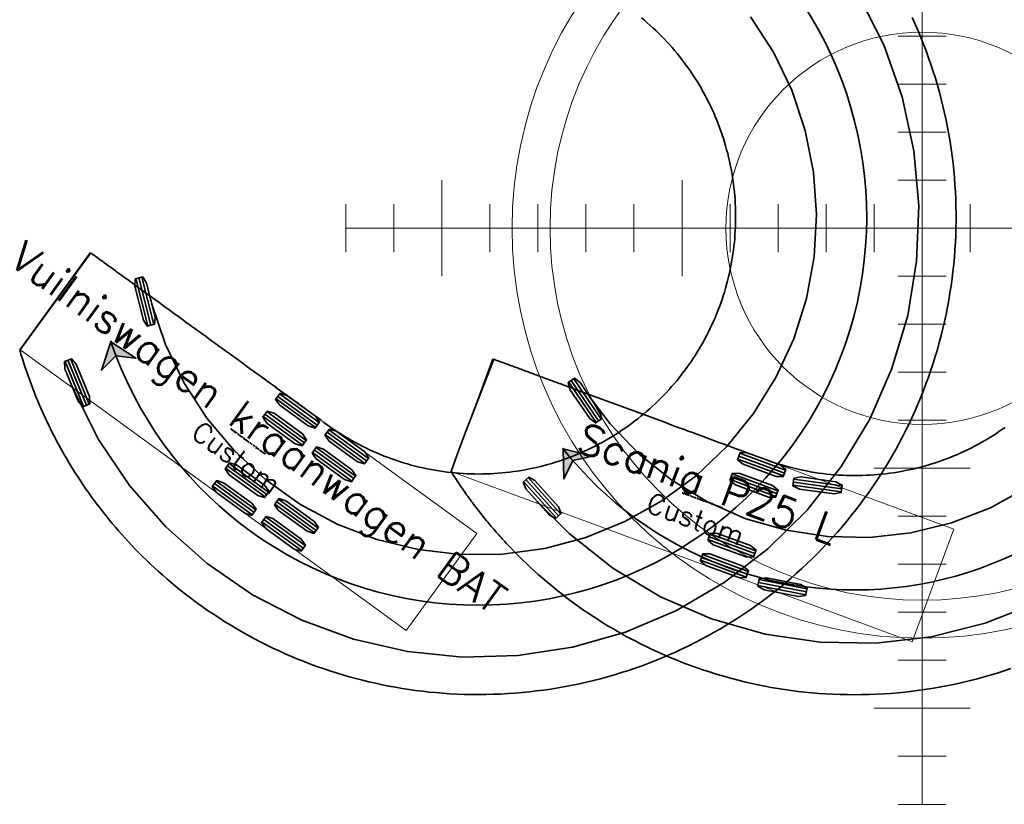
# Model space of a CAD drawing. Header units: metres. Extents: x -173 to 224, y -295 to 41.
# Tile 1 of 41: x -54 to -33, y -295 to -279. Entities that reach past the tile are written whole.
import ezdxf
from ezdxf.enums import TextEntityAlignment as Align

# ---------------------------------------------------------------- set-up
doc = ezdxf.new("R2010")
doc.units = ezdxf.units.M
for name, color, linetype, lineweight in [('N-WE-VH-KANTVERHARDING-G', 210, 'Continuous', 35), ('X-XX-AL-T50', 7, 'Continuous', 50), ('X-XX-AL-VERWIJZING-G', 7, 'Continuous', 18)]:
    doc.layers.add(name, color=color, linetype=linetype, lineweight=lineweight)
doc.styles.add('TSText', font='Simplex.shx')

# ---------------------------------------------------------------- blocks, each defined once
blk = doc.blocks.new('*U299')
at = {"layer": 'N-WE-VH-KANTVERHARDING-G', "color": 2, "linetype": 'Continuous', "lineweight": 0, "ltscale": 0.3048, "transparency": 33554687}
blk.add_circle((0, 0), 0.0127, dxfattribs=at)
blk = doc.blocks.new('*U301')
at = {"layer": 'N-WE-VH-KANTVERHARDING-G', "color": 2, "linetype": 'Continuous', "lineweight": 0, "ltscale": 0.3048, "transparency": 33554687}
blk.add_circle((0, 0), 0.0127, dxfattribs=at)
blk = doc.blocks.new('*U302')
at = {"layer": 'N-WE-VH-KANTVERHARDING-G', "color": 3, "linetype": 'Continuous', "ltscale": 0.3048, "transparency": 33554687, "flags": 128}
for points in [[(-35.045, -278.806), (-34.982, -278.943), (-34.923, -279.081), (-34.865, -279.22), (-34.809, -279.36), (-34.756, -279.501), (-34.704, -279.643), (-34.655, -279.785), (-34.608, -279.928), (-34.563, -280.072), (-34.52, -280.217), (-34.479, -280.362), (-34.441, -280.508), (-34.405, -280.654), (-34.371, -280.801), (-34.339, -280.948), (-34.31, -281.096), (-34.283, -281.244), (-34.258, -281.393), (-34.235, -281.542), (-34.215, -281.691), (-34.196, -281.841), (-34.181, -281.99), (-34.167, -282.14), (-34.156, -282.291), (-34.146, -282.441), (-34.14, -282.592), (-34.135, -282.742), (-34.133, -282.893), (-34.133, -283.044), (-34.135, -283.195), (-34.14, -283.345), (-34.147, -283.496), (-34.156, -283.646), (-34.167, -283.797), (-34.181, -283.947), (-34.197, -284.097), (-34.216, -284.246), (-34.236, -284.396), (-34.259, -284.545), (-34.284, -284.694), (-34.311, -284.842), (-34.341, -284.99), (-34.373, -285.137), (-34.407, -285.284), (-34.443, -285.43), (-34.482, -285.576), (-34.522, -285.721), (-34.565, -285.866), (-34.61, -286.01), (-34.657, -286.153), (-34.707, -286.296), (-34.759, -286.437), (-34.812, -286.578), (-34.868, -286.718), (-34.926, -286.858), (-34.986, -286.996), (-35.048, -287.133), (-35.112, -287.27), (-35.179, -287.405), (-35.247, -287.54), (-35.318, -287.673), (-35.39, -287.805), (-35.464, -287.937), (-35.541, -288.067), (-35.619, -288.195), (-35.699, -288.323), (-35.782, -288.45), (-35.866, -288.575), (-35.952, -288.699), (-36.04, -288.821), (-36.13, -288.943), (-36.221, -289.062), (-36.314, -289.181), (-36.41, -289.298), (-36.507, -289.413), (-36.605, -289.528), (-36.706, -289.64), (-36.808, -289.751), (-36.912, -289.861), (-37.017, -289.969), (-37.124, -290.075), (-37.233, -290.18), (-37.343, -290.283), (-37.455, -290.384), (-37.568, -290.483), (-37.683, -290.581), (-37.799, -290.678), (-37.917, -290.772), (-38.036, -290.864), (-38.156, -290.955), (-38.278, -291.044), (-38.401, -291.131), (-38.526, -291.216), (-38.652, -291.3), (-38.779, -291.381), (-38.907, -291.46), (-39.036, -291.538), (-39.167, -291.613), (-39.299, -291.687), (-39.432, -291.758), (-39.566, -291.828), (-39.701, -291.895), (-39.837, -291.96), (-39.974, -292.024), (-40.111, -292.085), (-40.25, -292.144), (-40.39, -292.201), (-40.53, -292.256), (-40.672, -292.309), (-40.814, -292.359), (-40.957, -292.408), (-41.1, -292.454), (-41.245, -292.498), (-41.39, -292.54), (-41.535, -292.58), (-41.681, -292.617), (-41.828, -292.652), (-41.975, -292.685), (-42.123, -292.716), (-42.271, -292.745), (-42.42, -292.771), (-42.569, -292.795), (-42.718, -292.817), (-42.868, -292.836), (-43.018, -292.854), (-43.168, -292.869), (-43.318, -292.881), (-43.469, -292.891), (-43.619, -292.9), (-43.77, -292.905), (-43.921, -292.909), (-44.072, -292.91), (-44.223, -292.909), (-44.373, -292.906), (-44.524, -292.9), (-44.675, -292.892), (-44.825, -292.882), (-44.966, -292.87), (-45.107, -292.857), (-45.247, -292.841), (-45.387, -292.824), (-45.527, -292.804), (-45.667, -292.783), (-45.806, -292.759), (-45.945, -292.733), (-46.084, -292.706), (-46.222, -292.676), (-46.359, -292.645), (-46.497, -292.612), (-46.634, -292.576), (-46.77, -292.539), (-46.906, -292.5), (-47.041, -292.459), (-47.176, -292.415), (-47.31, -292.37), (-47.443, -292.324), (-47.576, -292.275), (-47.708, -292.224), (-47.84, -292.171), (-47.971, -292.117), (-48.101, -292.06), (-48.23, -292.002), (-48.359, -291.942), (-48.487, -291.88), (-48.614, -291.816), (-48.74, -291.75), (-48.866, -291.682), (-48.991, -291.612), (-49.114, -291.541), (-49.237, -291.467), (-49.359, -291.392), (-49.48, -291.315), (-49.6, -291.236), (-49.719, -291.156), (-49.836, -291.074), (-49.953, -290.99), (-50.068, -290.904), (-50.183, -290.816), (-50.295, -290.727), (-50.388, -290.652), (-50.479, -290.577), (-50.568, -290.501), (-50.655, -290.425), (-50.741, -290.348), (-50.825, -290.272), (-50.907, -290.195), (-50.988, -290.118), (-51.067, -290.04), (-51.144, -289.963), (-51.22, -289.886), (-51.295, -289.808), (-51.367, -289.731), (-51.437, -289.655), (-51.506, -289.578), (-51.574, -289.501), (-51.641, -289.423), (-51.707, -289.346), (-51.772, -289.267), (-51.835, -289.189), (-51.898, -289.109), (-51.96, -289.029), (-52.022, -288.949), (-52.082, -288.867), (-52.143, -288.785), (-52.202, -288.702), (-52.26, -288.618), (-52.318, -288.534), (-52.376, -288.447), (-52.432, -288.361), (-52.489, -288.272), (-52.544, -288.183), (-52.6, -288.093), (-52.654, -288.001), (-52.708, -287.908), (-52.761, -287.814), (-52.814, -287.719), (-52.865, -287.623), (-52.885, -287.586), (-52.903, -287.55), (-52.921, -287.515), (-52.94, -287.48), (-52.958, -287.444), (-52.976, -287.408), (-52.994, -287.372), (-53.011, -287.336), (-53.029, -287.299), (-53.047, -287.263), (-53.064, -287.226), (-53.082, -287.189), (-53.099, -287.152), (-53.116, -287.115), (-53.133, -287.077), (-53.151, -287.039), (-53.168, -287.001), (-53.184, -286.963), (-53.201, -286.925), (-53.218, -286.886), (-53.234, -286.848), (-53.25, -286.811), (-53.265, -286.775), (-53.28, -286.738), (-53.295, -286.701), (-53.31, -286.665), (-53.324, -286.627), (-53.339, -286.59), (-53.354, -286.553), (-53.368, -286.516), (-53.382, -286.478), (-53.397, -286.44), (-53.411, -286.402), (-53.424, -286.364), (-53.438, -286.326), (-53.452, -286.288), (-53.465, -286.249), (-53.479, -286.211), (-53.492, -286.172), (-53.505, -286.133), (-53.518, -286.094), (-53.531, -286.055), (-53.544, -286.016), (-53.557, -285.977), (-53.569, -285.937), (-53.581, -285.898), (-53.594, -285.858), (-53.606, -285.818), (-53.617, -285.778), (-53.629, -285.738), (-52.154, -283.709), (-52.128, -283.728), (-52.101, -283.748), (-52.074, -283.767), (-52.047, -283.787), (-52.02, -283.806), (-51.993, -283.826), (-51.966, -283.846), (-51.939, -283.865), (-51.912, -283.885), (-51.885, -283.905), (-51.858, -283.924), (-51.831, -283.944), (-51.804, -283.964), (-51.777, -283.983), (-51.75, -284.003), (-51.722, -284.023), (-51.695, -284.043), (-51.668, -284.062), (-51.641, -284.082), (-51.614, -284.102), (-51.586, -284.122), (-51.559, -284.142), (-51.532, -284.161), (-51.505, -284.181), (-51.477, -284.201), (-51.45, -284.221), (-51.423, -284.241), (-51.395, -284.26), (-51.368, -284.28), (-51.313, -284.32), (-51.259, -284.36), (-51.204, -284.4), (-51.149, -284.439), (-51.094, -284.479), (-51.04, -284.519), (-50.985, -284.559), (-50.93, -284.599), (-50.875, -284.639), (-50.82, -284.679), (-50.765, -284.718), (-50.71, -284.758), (-50.656, -284.798), (-50.601, -284.838), (-50.546, -284.878), (-50.491, -284.918), (-50.436, -284.958), (-50.381, -284.998), (-50.326, -285.038), (-50.271, -285.078), (-50.216, -285.118), (-50.163, -285.157), (-50.104, -285.199), (-50.045, -285.242), (-49.987, -285.284), (-49.928, -285.327), (-49.87, -285.369), (-49.811, -285.412), (-49.753, -285.454), (-49.695, -285.497), (-49.637, -285.539), (-49.578, -285.581)], [(-49.578, -285.581), (-49.52, -285.624), (-49.462, -285.666), (-49.404, -285.708), (-49.346, -285.75), (-49.288, -285.792), (-49.23, -285.835), (-49.172, -285.877), (-49.114, -285.919), (-49.056, -285.961), (-48.998, -286.003), (-48.94, -286.045), (-48.882, -286.088), (-48.824, -286.13), (-48.766, -286.172), (-48.708, -286.214), (-48.649, -286.256), (-48.569, -286.315), (-48.489, -286.373), (-48.409, -286.431), (-48.329, -286.489), (-48.25, -286.547), (-48.172, -286.604), (-48.094, -286.661), (-48.016, -286.717), (-47.938, -286.773), (-47.861, -286.829), (-47.785, -286.885), (-47.708, -286.94), (-47.64, -286.99), (-47.571, -287.04), (-47.502, -287.09), (-47.434, -287.14), (-47.365, -287.19), (-47.296, -287.24), (-47.227, -287.29), (-47.158, -287.34), (-47.088, -287.388), (-47.017, -287.436), (-46.946, -287.482), (-46.874, -287.527), (-46.801, -287.571), (-46.727, -287.614), (-46.653, -287.655), (-46.579, -287.695), (-46.503, -287.734), (-46.427, -287.772), (-46.351, -287.809), (-46.274, -287.844), (-46.197, -287.878), (-46.119, -287.911), (-46.04, -287.943), (-45.961, -287.973), (-45.882, -288.002), (-45.802, -288.03), (-45.722, -288.057), (-45.641, -288.082), (-45.56, -288.106), (-45.479, -288.129), (-45.397, -288.15), (-45.315, -288.171), (-45.232, -288.19), (-45.15, -288.207), (-45.067, -288.223), (-44.983, -288.238), (-44.9, -288.252), (-44.816, -288.264), (-44.732, -288.275), (-44.648, -288.285), (-44.564, -288.294), (-44.48, -288.3), (-44.399, -288.306), (-44.318, -288.31), (-44.237, -288.313), (-44.156, -288.315), (-44.074, -288.316), (-43.993, -288.315), (-43.912, -288.313), (-43.831, -288.31), (-43.75, -288.306), (-43.669, -288.3), (-43.588, -288.293), (-43.507, -288.285), (-43.426, -288.276), (-43.346, -288.265), (-43.266, -288.254), (-43.185, -288.241), (-43.105, -288.227), (-43.026, -288.211), (-42.946, -288.195), (-42.867, -288.177), (-42.788, -288.158), (-42.709, -288.138), (-42.631, -288.117), (-42.553, -288.094), (-42.475, -288.07), (-42.398, -288.045), (-42.321, -288.019), (-42.245, -287.992), (-42.169, -287.964), (-42.093, -287.934), (-42.018, -287.904), (-41.943, -287.872), (-41.869, -287.839), (-41.795, -287.805), (-41.722, -287.77), (-41.65, -287.733), (-41.577, -287.696), (-41.506, -287.657), (-41.435, -287.618), (-41.365, -287.577), (-41.295, -287.536), (-41.226, -287.493), (-41.158, -287.449), (-41.09, -287.404), (-41.023, -287.358), (-40.957, -287.312), (-40.891, -287.264), (-40.826, -287.215), (-40.762, -287.165), (-40.699, -287.114), (-40.636, -287.063), (-40.574, -287.01), (-40.513, -286.956), (-40.453, -286.902), (-40.394, -286.847), (-40.335, -286.79), (-40.278, -286.733), (-40.221, -286.675), (-40.165, -286.616), (-40.11, -286.556), (-40.056, -286.496), (-40.003, -286.434), (-39.951, -286.372), (-39.9, -286.309), (-39.849, -286.245), (-39.8, -286.181), (-39.752, -286.116), (-39.704, -286.05), (-39.658, -285.983), (-39.613, -285.916), (-39.568, -285.848), (-39.525, -285.779), (-39.483, -285.709), (-39.442, -285.639), (-39.402, -285.569), (-39.363, -285.498), (-39.325, -285.426), (-39.288, -285.353), (-39.252, -285.28), (-39.218, -285.207), (-39.184, -285.133), (-39.152, -285.059), (-39.121, -284.984), (-39.091, -284.908), (-39.062, -284.832), (-39.034, -284.756), (-39.007, -284.679), (-38.982, -284.602), (-38.957, -284.525), (-38.934, -284.447), (-38.912, -284.369), (-38.892, -284.29), (-38.872, -284.211), (-38.854, -284.132), (-38.836, -284.053), (-38.821, -283.973), (-38.806, -283.894), (-38.792, -283.813), (-38.78, -283.733), (-38.769, -283.653), (-38.759, -283.572), (-38.75, -283.491), (-38.743, -283.411), (-38.737, -283.33), (-38.732, -283.249), (-38.728, -283.167), (-38.725, -283.086), (-38.724, -283.005), (-38.724, -282.924), (-38.725, -282.843), (-38.728, -282.762), (-38.731, -282.68), (-38.736, -282.599), (-38.742, -282.518), (-38.749, -282.437), (-38.758, -282.357), (-38.768, -282.276), (-38.779, -282.196), (-38.791, -282.115), (-38.804, -282.035), (-38.819, -281.955), (-38.835, -281.876), (-38.852, -281.796), (-38.87, -281.717), (-38.889, -281.638), (-38.91, -281.56), (-38.932, -281.482), (-38.955, -281.404), (-38.979, -281.326), (-39.004, -281.249), (-39.031, -281.172), (-39.058, -281.096), (-39.087, -281.02), (-39.117, -280.944), (-39.148, -280.869), (-39.18, -280.795), (-39.214, -280.721), (-39.248, -280.647), (-39.284, -280.574), (-39.321, -280.502), (-39.358, -280.43), (-39.397, -280.359), (-39.437, -280.288), (-39.478, -280.218), (-39.52, -280.149), (-39.563, -280.08), (-39.607, -280.012), (-39.652, -279.945), (-39.698, -279.878), (-39.745, -279.812), (-39.793, -279.747), (-39.842, -279.682), (-39.892, -279.619), (-39.943, -279.556), (-39.995, -279.493), (-40.048, -279.432), (-40.101, -279.371), (-40.156, -279.311), (-40.211, -279.252), (-40.268, -279.194), (-40.325, -279.137), (-40.383, -279.08), (-40.442, -279.025), (-40.502, -278.97), (-40.563, -278.916), (-40.624, -278.864), (-40.686, -278.812)]]:
    blk.add_lwpolyline(points, dxfattribs=at)
blk = doc.blocks.new('*U306')
at = {"layer": 'N-WE-VH-KANTVERHARDING-G', "color": 2, "linetype": 'Continuous', "ltscale": 0.3048, "transparency": 33554687}
for p, q in [((-6.192, 1.1865), (-7.208, 1.1865)), ((-6.192, 1.123), (-7.208, 1.123)), ((-6.192, 1.0595), (-7.208, 1.0595)), ((-4.922, 1.1865), (-5.938, 1.1865)), ((-4.922, 1.123), (-5.938, 1.123)), ((-4.922, 1.0595), (-5.938, 1.0595)), ((-6.192, 0.7293), (-7.208, 0.7293)), ((-6.192, 0.6658), (-7.208, 0.6658)), ((-4.922, 0.7293), (-5.938, 0.7293)), ((-4.922, 0.6658), (-5.938, 0.6658)), ((-6.192, 0.6023), (-7.208, 0.6023)), ((-4.922, 0.6023), (-5.938, 0.6023)), ((-6.192, -0.6023), (-7.208, -0.6023)), ((-4.922, -0.6023), (-5.938, -0.6023)), ((-6.192, -0.6658), (-7.208, -0.6658)), ((-6.192, -0.7293), (-7.208, -0.7293)), ((-4.922, -0.6658), (-5.938, -0.6658)), ((-4.922, -0.7293), (-5.938, -0.7293)), ((-6.192, -1.0595), (-7.208, -1.0595)), ((-6.192, -1.123), (-7.208, -1.123)), ((-6.192, -1.1865), (-7.208, -1.1865)), ((-4.922, -1.0595), (-5.938, -1.0595)), ((-4.922, -1.123), (-5.938, -1.123)), ((-4.922, -1.1865), (-5.938, -1.1865))]:
    blk.add_line(p, q, dxfattribs=at)
at = {"layer": 'N-WE-VH-KANTVERHARDING-G', "color": 254, "linetype": 'Continuous', "lineweight": 0, "ltscale": 0.3048, "transparency": 33554687}
blk.add_lwpolyline([(0, 1.25), (-9.95, 1.25), (-9.95, -1.25), (0, -1.25), (0, 1.25), (0, 1.25)], close=True, dxfattribs=at)
at = {"layer": 'N-WE-VH-KANTVERHARDING-G', "color": 254, "linetype": 'Continuous', "ltscale": 0.3048, "transparency": 33554687, "flags": 128}
for points in [[(-6.192, 1.202248), (-6.192, 1.043752), (-6.33424, 0.996), (-7.06576, 0.996), (-7.208, 1.043752), (-7.208, 1.202248), (-7.06576, 1.25), (-6.33424, 1.25)], [(-4.922, 1.202248), (-4.922, 1.043752), (-5.06424, 0.996), (-5.79576, 0.996), (-5.938, 1.043752), (-5.938, 1.202248), (-5.79576, 1.25), (-5.06424, 1.25)], [(-6.192, 0.745048), (-6.192, 0.586552), (-6.33424, 0.5388), (-7.06576, 0.5388), (-7.208, 0.586552), (-7.208, 0.745048), (-7.06576, 0.7928), (-6.33424, 0.7928)], [(-4.922, 0.745048), (-4.922, 0.586552), (-5.06424, 0.5388), (-5.79576, 0.5388), (-5.938, 0.586552), (-5.938, 0.745048), (-5.79576, 0.7928), (-5.06424, 0.7928)], [(-6.192, -0.586552), (-6.192, -0.745048), (-6.33424, -0.7928), (-7.06576, -0.7928), (-7.208, -0.745048), (-7.208, -0.586552), (-7.06576, -0.5388), (-6.33424, -0.5388)], [(-4.922, -0.586552), (-4.922, -0.745048), (-5.06424, -0.7928), (-5.79576, -0.7928), (-5.938, -0.745048), (-5.938, -0.586552), (-5.79576, -0.5388), (-5.06424, -0.5388)], [(-6.192, -1.043752), (-6.192, -1.202248), (-6.33424, -1.25), (-7.06576, -1.25), (-7.208, -1.202248), (-7.208, -1.043752), (-7.06576, -0.996), (-6.33424, -0.996)], [(-4.922, -1.043752), (-4.922, -1.202248), (-5.06424, -1.25), (-5.79576, -1.25), (-5.938, -1.202248), (-5.938, -1.043752), (-5.79576, -0.996), (-5.06424, -0.996)]]:
    blk.add_lwpolyline(points, close=True, dxfattribs=at)
blk = doc.blocks.new('*U305')
at = {"layer": 'N-WE-VH-KANTVERHARDING-G', "color": 2, "linetype": 'Continuous', "ltscale": 0.3048, "transparency": 33554687}
for p, q in [((0.522, 1.314), (0.772, 0.329)), ((0.584, 1.329), (0.833, 0.344)), ((0.646, 1.345), (0.895, 0.36)), ((-0.956, -0.409), (-0.568, -1.348)), ((-0.897, -0.385), (-0.509, -1.324)), ((-0.838, -0.36), (-0.45, -1.299))]:
    blk.add_line(p, q, dxfattribs=at)
at = {"layer": 'N-WE-VH-KANTVERHARDING-G', "color": 254, "linetype": 'Continuous', "ltscale": 0.3048, "transparency": 33554687, "flags": 128}
for points in [[(0.507, 1.31), (0.661, 1.349), (0.742, 1.223), (0.922, 0.513), (0.91, 0.364), (0.757, 0.325), (0.675, 0.451), (0.496, 1.16)], [(-0.97, -0.415), (-0.824, -0.354), (-0.725, -0.468), (-0.446, -1.144), (-0.436, -1.293), (-0.582, -1.354), (-0.681, -1.241), (-0.96, -0.564)]]:
    blk.add_lwpolyline(points, close=True, dxfattribs=at)
at = {"layer": 'N-WE-VH-KANTVERHARDING-G', "rotation": 143.9876819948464}
blk.add_blockref('*U306', (-1.165, 0.847), dxfattribs=at)
at = {"layer": 'N-WE-VH-KANTVERHARDING-G', "color": 4, "transparency": 33554687, "style": 'TSText'}
for s, height, p in [('Vuilniswagen kraanwagen BAT', 0.625, (3.073, -1.785)), ('Custom', 0.4167, (2.613, -2.417)), ('(c) 2022 Transoft Solutions, Inc. All rights reserved.', 0.025, (2.859, -2.078))]:
    blk.add_text(s, height=height, rotation=323.9877, dxfattribs=at).set_placement(p, align=Align.MIDDLE_CENTER)
blk = doc.blocks.new('*U310')
at = {"layer": 'N-WE-VH-KANTVERHARDING-G', "color": 6, "linetype": 'Continuous', "lineweight": 0, "ltscale": 0.3048, "transparency": 33554687}
blk.add_circle((0, 0), 0.0127, dxfattribs=at)
blk = doc.blocks.new('*U311')
at = {"layer": 'N-WE-VH-KANTVERHARDING-G', "transparency": 33554687}
blk.add_hatch(color=4, dxfattribs=at).paths.add_polyline_path([(0, 0), (-0.197, -0.593), (0.102, -0.295), (0.522, -0.344)])
at = {"layer": 'N-WE-VH-KANTVERHARDING-G', "color": 4, "linetype": 'Continuous', "ltscale": 0.3048, "transparency": 33554687, "flags": 128}
blk.add_lwpolyline([(0, 0), (-0.197, -0.593), (0.102, -0.295), (0.522, -0.344)], close=True, dxfattribs=at)
blk = doc.blocks.new('*U297')
at = {"layer": 'N-WE-VH-KANTVERHARDING-G', "color": 2, "linetype": 'Continuous', "ltscale": 0.3048, "transparency": 33554687, "flags": 128}
for points in [[(-36.154, -278.346), (-35.639, -279.375), (-35.256, -280.46), (-35.012, -281.585), (-34.911, -282.731), (-34.954, -283.881), (-35.14, -285.017), (-35.468, -286.12), (-35.931, -287.173), (-36.522, -288.161), (-37.233, -289.066), (-38.051, -289.875), (-38.964, -290.576), (-39.958, -291.156), (-41.017, -291.608), (-42.124, -291.923), (-43.261, -292.098), (-44.412, -292.128), (-45.557, -292.014), (-46.679, -291.757), (-47.76, -291.362), (-48.783, -290.835), (-49.732, -290.183), (-50.591, -289.418), (-51.349, -288.552), (-51.991, -287.597), (-52.509, -286.569), (-52.554, -286.463)], [(-38.415, -278.79), (-37.938, -279.526), (-37.555, -280.323), (-37.276, -281.161), (-37.103, -282.027), (-37.04, -282.909), (-37.088, -283.791), (-37.247, -284.66), (-37.513, -285.503), (-37.883, -286.305), (-38.35, -287.055), (-38.908, -287.741), (-39.547, -288.351), (-40.257, -288.876), (-41.028, -289.308), (-41.846, -289.64), (-42.7, -289.867), (-43.576, -289.985), (-44.459, -289.993), (-45.337, -289.89), (-46.195, -289.678), (-47.019, -289.36), (-47.797, -288.941), (-48.516, -288.428), (-49.166, -287.829), (-49.735, -287.153), (-50.215, -286.411), (-50.599, -285.616), (-50.879, -284.778), (-50.901, -284.692)]]:
    blk.add_lwpolyline(points, dxfattribs=at)
at = {"layer": 'N-WE-VH-KANTVERHARDING-G', "color": 6, "linetype": 'Continuous', "ltscale": 0.3048, "transparency": 33554687}
blk.add_arc((-44.078, -282.964), 8.084, 198.7303, 39.5072, dxfattribs=at)
at = {"layer": 'N-WE-VH-KANTVERHARDING-G'}
for name, p in [('*U302', (0, 0)), ('*U305', (-51.733, -285.56)), ('*U301', (-50.901, -284.692)), ('*U311', (-51.733, -285.56)), ('*U299', (-52.554, -286.463))]:
    blk.add_blockref(name, p, dxfattribs=at)
at = {"layer": 'N-WE-VH-KANTVERHARDING-G', "rotation": 108.7303094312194}
blk.add_blockref('*U310', (-51.733, -285.56), dxfattribs=at)
blk = doc.blocks.new('*U314')
at = {"layer": 'N-WE-VH-KANTVERHARDING-G', "color": 2, "linetype": 'Continuous', "lineweight": 0, "ltscale": 0.3048, "transparency": 33554687}
blk.add_circle((0, 0), 0.0127, dxfattribs=at)
blk = doc.blocks.new('*U316')
at = {"layer": 'N-WE-VH-KANTVERHARDING-G', "color": 2, "linetype": 'Continuous', "lineweight": 0, "ltscale": 0.3048, "transparency": 33554687}
blk.add_circle((0, 0), 0.0127, dxfattribs=at)
blk = doc.blocks.new('*U317')
at = {"layer": 'N-WE-VH-KANTVERHARDING-G', "color": 3, "linetype": 'Continuous', "ltscale": 0.3048, "transparency": 33554687, "flags": 128}
for points in [[(-40.211, -292.368), (-40.354, -292.416), (-40.497, -292.462), (-40.641, -292.506), (-40.786, -292.548), (-40.932, -292.587), (-41.078, -292.624), (-41.224, -292.659), (-41.371, -292.692), (-41.519, -292.722), (-41.667, -292.751), (-41.815, -292.777), (-41.964, -292.801), (-42.113, -292.822), (-42.263, -292.841), (-42.413, -292.858), (-42.563, -292.873), (-42.713, -292.886), (-42.863, -292.896), (-43.014, -292.904), (-43.164, -292.909), (-43.315, -292.912), (-43.466, -292.914), (-43.617, -292.912), (-43.767, -292.909), (-43.918, -292.903), (-44.064, -292.895), (-44.211, -292.885), (-44.355, -292.873), (-44.5, -292.859), (-44.642, -292.843), (-44.784, -292.825), (-44.923, -292.805), (-45.063, -292.783), (-45.2, -292.76), (-45.337, -292.734), (-45.471, -292.707), (-45.605, -292.679), (-45.735, -292.649), (-45.866, -292.617), (-45.992, -292.585), (-46.119, -292.55), (-46.243, -292.515), (-46.366, -292.478), (-46.487, -292.44), (-46.607, -292.401), (-46.725, -292.361), (-46.842, -292.319), (-46.956, -292.277), (-47.07, -292.233), (-47.182, -292.189), (-47.293, -292.143), (-47.402, -292.097), (-47.51, -292.049), (-47.616, -292.001), (-47.72, -291.952), (-47.823, -291.903), (-47.925, -291.852), (-48.024, -291.801), (-48.123, -291.75), (-48.22, -291.698), (-48.315, -291.645), (-48.409, -291.591), (-48.502, -291.537), (-48.595, -291.482), (-48.685, -291.427), (-48.776, -291.37), (-48.865, -291.313), (-48.954, -291.254), (-49.041, -291.195), (-49.13, -291.135), (-49.216, -291.074), (-49.303, -291.012), (-49.388, -290.949), (-49.473, -290.885), (-49.557, -290.82), (-49.642, -290.754), (-49.725, -290.687), (-49.809, -290.618), (-49.891, -290.549), (-49.974, -290.477), (-50.056, -290.406), (-50.138, -290.332), (-50.219, -290.257), (-50.3, -290.181), (-50.38, -290.104), (-50.46, -290.025), (-50.539, -289.946), (-50.619, -289.864), (-50.646, -289.836), (-50.672, -289.808), (-50.698, -289.78), (-50.724, -289.753), (-50.75, -289.725), (-50.776, -289.697), (-50.802, -289.669), (-50.827, -289.64), (-50.853, -289.612), (-50.878, -289.583), (-50.904, -289.554), (-50.929, -289.526), (-50.955, -289.496), (-50.98, -289.467), (-51.005, -289.438), (-51.031, -289.408), (-51.056, -289.378), (-51.081, -289.348), (-51.106, -289.318), (-51.131, -289.288), (-51.156, -289.258), (-51.181, -289.227), (-51.206, -289.196), (-51.23, -289.165), (-51.255, -289.134), (-51.28, -289.103), (-51.304, -289.071), (-51.328, -289.04), (-51.353, -289.008), (-51.377, -288.976), (-51.401, -288.944), (-51.426, -288.912), (-51.45, -288.879), (-51.474, -288.846), (-51.498, -288.813), (-51.522, -288.78), (-51.545, -288.747), (-51.569, -288.713), (-51.593, -288.68), (-51.617, -288.646), (-51.64, -288.612), (-51.664, -288.578), (-51.687, -288.543), (-51.71, -288.509), (-51.733, -288.474), (-51.757, -288.439), (-51.78, -288.404), (-51.803, -288.368), (-51.825, -288.332), (-51.848, -288.297), (-51.869, -288.265), (-51.712, -287.836), (-51.556, -287.408), (-50.982, -285.925), (-50.95, -285.936), (-50.919, -285.948), (-50.887, -285.96), (-50.855, -285.971), (-50.824, -285.983), (-50.792, -285.995), (-50.76, -286.006), (-50.729, -286.018), (-50.697, -286.03), (-50.665, -286.042), (-50.633, -286.053), (-50.602, -286.065), (-50.57, -286.077), (-50.538, -286.088), (-50.507, -286.1), (-50.475, -286.112), (-50.443, -286.123), (-50.411, -286.135), (-50.38, -286.147), (-50.348, -286.159), (-50.316, -286.17), (-50.285, -286.182), (-50.253, -286.194), (-50.221, -286.205), (-50.189, -286.217), (-50.158, -286.229), (-50.126, -286.241), (-50.094, -286.252), (-50.062, -286.264), (-50.031, -286.276), (-49.999, -286.288), (-49.967, -286.299), (-49.935, -286.311), (-49.904, -286.323), (-49.872, -286.334), (-49.84, -286.346), (-49.808, -286.358), (-49.777, -286.37), (-49.745, -286.381), (-49.713, -286.393), (-49.681, -286.405), (-49.65, -286.417), (-49.618, -286.428), (-49.586, -286.44), (-49.554, -286.452), (-49.523, -286.463), (-49.491, -286.475), (-49.459, -286.487), (-49.428, -286.498), (-49.396, -286.51), (-49.302, -286.545), (-49.207, -286.58), (-49.112, -286.615), (-49.017, -286.65), (-48.922, -286.685), (-48.827, -286.72), (-48.732, -286.755), (-48.637, -286.791), (-48.542, -286.826), (-48.446, -286.861), (-48.351, -286.896), (-48.256, -286.931), (-48.161, -286.966), (-48.065, -287.001), (-47.971, -287.036), (-47.875, -287.072), (-47.781, -287.107), (-47.686, -287.142), (-47.591, -287.176), (-47.497, -287.211), (-47.402, -287.246), (-47.308, -287.281), (-47.214, -287.316), (-47.12, -287.351), (-47.027, -287.385), (-46.933, -287.42)], [(-46.933, -287.42), (-46.84, -287.454), (-46.748, -287.488), (-46.655, -287.522), (-46.564, -287.556), (-46.472, -287.59), (-46.381, -287.623), (-46.291, -287.657), (-46.201, -287.69), (-46.112, -287.723), (-46.022, -287.756), (-45.934, -287.789), (-45.846, -287.821), (-45.758, -287.854), (-45.67, -287.886), (-45.583, -287.918), (-45.496, -287.95), (-45.41, -287.982), (-45.324, -288.014), (-45.238, -288.045), (-45.152, -288.074), (-45.066, -288.102), (-44.98, -288.128), (-44.894, -288.153), (-44.809, -288.176), (-44.723, -288.197), (-44.638, -288.217), (-44.553, -288.236), (-44.469, -288.252), (-44.384, -288.268), (-44.3, -288.282), (-44.215, -288.295), (-44.131, -288.306), (-44.047, -288.316), (-43.964, -288.325), (-43.88, -288.332), (-43.797, -288.338), (-43.714, -288.342), (-43.633, -288.346), (-43.551, -288.348), (-43.469, -288.349), (-43.388, -288.348), (-43.306, -288.346), (-43.224, -288.343), (-43.143, -288.339), (-43.061, -288.334), (-42.98, -288.327), (-42.899, -288.319), (-42.817, -288.31), (-42.736, -288.3), (-42.656, -288.288), (-42.575, -288.276), (-42.494, -288.262), (-42.414, -288.246), (-42.334, -288.23), (-42.254, -288.212), (-42.175, -288.193), (-42.096, -288.173), (-42.017, -288.152), (-41.938, -288.129), (-41.86, -288.105), (-41.782, -288.081), (-41.705, -288.054), (-41.628, -288.027), (-41.551, -287.999), (-41.475, -287.969), (-41.4, -287.938), (-41.324, -287.907), (-41.25, -287.874), (-41.176, -287.839), (-41.102, -287.804), (-41.029, -287.768), (-40.956, -287.73), (-40.884, -287.692), (-40.813, -287.652), (-40.742, -287.611), (-40.672, -287.57), (-40.603, -287.527), (-40.534, -287.483), (-40.466, -287.438), (-40.399, -287.392), (-40.332, -287.345)]]:
    blk.add_lwpolyline(points, dxfattribs=at)
blk = doc.blocks.new('*U321')
at = {"layer": 'N-WE-VH-KANTVERHARDING-G', "color": 254, "linetype": 'Continuous', "lineweight": 0, "ltscale": 0.3048, "transparency": 33554687}
blk.add_lwpolyline([(0, 1.25), (-10.24, 1.25), (-10.24, -1.25), (0, -1.25), (0, 1.25), (0, 1.25)], close=True, dxfattribs=at)
blk = doc.blocks.new('*U320')
at = {"layer": 'N-WE-VH-KANTVERHARDING-G', "color": 2, "linetype": 'Continuous', "ltscale": 0.3048, "transparency": 33554687}
for p, q in [((0.218, 1.462), (0.787, 0.62)), ((0.113, 1.391), (0.682, 0.549)), ((0.166, 1.426), (0.735, 0.585)), ((3.655, -0.153), (4.609, -0.505)), ((3.677, -0.093), (4.631, -0.445)), ((3.633, -0.212), (4.587, -0.564)), ((-0.731, -0.598), (-0.054, -1.355)), ((3.497, -0.582), (4.45, -0.933)), ((3.519, -0.522), (4.472, -0.874)), ((-0.826, -0.683), (-0.148, -1.44)), ((-0.778, -0.64), (-0.101, -1.398)), ((3.475, -0.641), (4.428, -0.993)), ((4.785, -0.754), (5.791, -0.895)), ((4.794, -0.692), (5.8, -0.832)), ((4.803, -0.629), (5.809, -0.769)), ((3.036, -1.831), (3.989, -2.183)), ((3.058, -1.771), (4.011, -2.123)), ((3.014, -1.89), (3.967, -2.242)), ((2.899, -2.2), (3.853, -2.552)), ((2.855, -2.319), (3.809, -2.671)), ((2.877, -2.26), (3.831, -2.611)), ((4.054, -2.845), (5.051, -3.041)), ((4.066, -2.783), (5.063, -2.979)), ((4.079, -2.721), (5.076, -2.917))]:
    blk.add_line(p, q, dxfattribs=at)
at = {"layer": 'N-WE-VH-KANTVERHARDING-G', "color": 254, "linetype": 'Continuous', "ltscale": 0.3048, "transparency": 33554687, "flags": 128}
for points in [[(0.1, 1.382), (0.231, 1.471), (0.35, 1.38), (0.76, 0.774), (0.8, 0.629), (0.669, 0.54), (0.55, 0.631), (0.14, 1.237)], [(3.628, -0.227), (3.683, -0.078), (3.833, -0.083), (4.519, -0.336), (4.636, -0.43), (4.581, -0.579), (4.431, -0.574), (3.745, -0.321)], [(-0.837, -0.693), (-0.719, -0.588), (-0.589, -0.662), (-0.101, -1.207), (-0.042, -1.345), (-0.16, -1.45), (-0.29, -1.376), (-0.778, -0.831)], [(3.47, -0.656), (3.525, -0.507), (3.674, -0.512), (4.361, -0.765), (4.478, -0.859), (4.423, -1.008), (4.273, -1.003), (3.587, -0.75)], [(4.783, -0.77), (4.805, -0.613), (4.952, -0.585), (5.677, -0.687), (5.811, -0.754), (5.789, -0.911), (5.642, -0.938), (4.917, -0.837)], [(3.008, -1.905), (3.063, -1.756), (3.213, -1.761), (3.899, -2.014), (4.016, -2.108), (3.961, -2.257), (3.812, -2.252), (3.125, -1.999)], [(2.85, -2.334), (2.905, -2.185), (3.055, -2.19), (3.741, -2.443), (3.858, -2.537), (3.803, -2.686), (3.653, -2.681), (2.967, -2.428)], [(4.051, -2.861), (4.082, -2.705), (4.23, -2.686), (4.948, -2.827), (5.079, -2.901), (5.048, -3.057), (4.899, -3.076), (4.182, -2.935)]]:
    blk.add_lwpolyline(points, close=True, dxfattribs=at)
at = {"layer": 'N-WE-VH-KANTVERHARDING-G', "rotation": 159.7340619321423}
blk.add_blockref('*U321', (-1.904, 0.703), dxfattribs=at)
at = {"layer": 'N-WE-VH-KANTVERHARDING-G', "color": 4, "transparency": 33554687, "style": 'TSText'}
for s, height, p in [('Scania P25 L', 0.625, (3.024, -0.73)), ('Custom', 0.4167, (2.754, -1.463)), ('(c) 2022 Transoft Solutions, Inc. All rights reserved.', 0.025, (2.899, -1.07))]:
    blk.add_text(s, height=height, rotation=339.7341, dxfattribs=at).set_placement(p, align=Align.MIDDLE_CENTER)
blk = doc.blocks.new('*U325')
at = {"layer": 'N-WE-VH-KANTVERHARDING-G', "color": 6, "linetype": 'Continuous', "lineweight": 0, "ltscale": 0.3048, "transparency": 33554687}
blk.add_circle((0, 0), 0.0127, dxfattribs=at)
blk = doc.blocks.new('*U326')
at = {"layer": 'N-WE-VH-KANTVERHARDING-G', "transparency": 33554687}
blk.add_hatch(color=4, dxfattribs=at).paths.add_polyline_path([(0, 0), (0.014, -0.625), (0.196, -0.244), (0.607, -0.149)])
at = {"layer": 'N-WE-VH-KANTVERHARDING-G', "color": 4, "linetype": 'Continuous', "ltscale": 0.3048, "transparency": 33554687, "flags": 128}
blk.add_lwpolyline([(0, 0), (0.014, -0.625), (0.196, -0.244), (0.607, -0.149)], close=True, dxfattribs=at)
blk = doc.blocks.new('*U312')
at = {"layer": 'N-WE-VH-KANTVERHARDING-G', "color": 2, "linetype": 'Continuous', "ltscale": 0.3048, "transparency": 33554687, "flags": 128}
for points in [[(-39.665, -290.999), (-40.744, -291.425), (-41.869, -291.707), (-43.022, -291.84), (-44.182, -291.821), (-45.329, -291.651), (-46.445, -291.333), (-47.509, -290.871), (-48.504, -290.275), (-49.413, -289.554), (-50.068, -288.896)], [(-39.87, -288.597), (-40.633, -289.018), (-41.446, -289.335), (-42.292, -289.543), (-43.158, -289.639), (-44.03, -289.621), (-44.892, -289.489), (-45.729, -289.247), (-46.527, -288.897), (-47.273, -288.445), (-47.954, -287.901), (-48.558, -287.272), (-48.978, -286.715)]]:
    blk.add_lwpolyline(points, dxfattribs=at)
at = {"layer": 'N-WE-VH-KANTVERHARDING-G', "color": 6, "linetype": 'Continuous', "ltscale": 0.3048, "transparency": 33554687}
blk.add_arc((-43.458, -282.981), 7.75, 218.3743, 42.8571, dxfattribs=at)
at = {"layer": 'N-WE-VH-KANTVERHARDING-G'}
for name, p in [('*U317', (0, 0)), ('*U320', (-49.533, -287.792)), ('*U316', (-48.978, -286.715)), ('*U326', (-49.533, -287.792)), ('*U314', (-50.068, -288.896))]:
    blk.add_blockref(name, p, dxfattribs=at)
at = {"layer": 'N-WE-VH-KANTVERHARDING-G', "rotation": 128.3743260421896}
blk.add_blockref('*U325', (-49.533, -287.792), dxfattribs=at)
blk = doc.blocks.new('radius vuilnisauto')
at = {"layer": 'X-XX-AL-VERWIJZING-G', "flags": 128}
for points in [[(0, 12), (0, -12)], [(-0.5, 4), (0.5, 4)], [(-0.5, 3), (0.5, 3)], [(-0.5, 2), (0.5, 2)], [(-10, -1), (-10, 1)], [(-5, -1), (-5, 1)], [(-0.5, 1), (0.5, 1)], [(-12, 0.5), (-12, -0.5)], [(-11, 0.5), (-11, -0.5)], [(-9, 0.5), (-9, -0.5)], [(-8, 0.5), (-8, -0.5)], [(-7, 0.5), (-7, -0.5)], [(-6, 0.5), (-6, -0.5)], [(-4, 0.5), (-4, -0.5)], [(-3, 0.5), (-3, -0.5)], [(-2, 0.5), (-2, -0.5)], [(-1, 0.5), (-1, -0.5)], [(1, 0.5), (1, -0.5)], [(-12, 0), (12, 0)], [(-0.5, -1), (0.5, -1)], [(-0.5, -2), (0.5, -2)], [(-0.5, -3), (0.5, -3)], [(-0.5, -4), (0.5, -4)], [(1, -5), (-1, -5)], [(-0.5, -6), (0.5, -6)], [(-0.5, -7), (0.5, -7)], [(-0.5, -8), (0.5, -8)], [(-0.5, -9), (0.5, -9)], [(1, -10), (-1, -10)], [(-0.5, -11), (0.5, -11)], [(-0.5, -12), (0.5, -12)]]:
    blk.add_lwpolyline(points, dxfattribs=at)
at = {"layer": 'X-XX-AL-VERWIJZING-G', "color": 160}
blk.add_circle((0, 0), 8.538, dxfattribs=at)
at = {"layer": 'X-XX-AL-VERWIJZING-G'}
for radius in [7.748, 4.087]:
    blk.add_circle((0, 0), radius, dxfattribs=at)

msp = doc.modelspace()

# ---------------------------------------------------------------- block references
at = {"layer": 'N-WE-VH-KANTVERHARDING-G'}
for name, p in [('*U312', (7.22, 0)), ('*U297', (0, 0))]:
    msp.add_blockref(name, p, dxfattribs=at)
at = {"layer": 'X-XX-AL-T50'}
msp.add_blockref('radius vuilnisauto', (-34.84, -283.197), dxfattribs=at)

doc.saveas('drawing.dxf')
